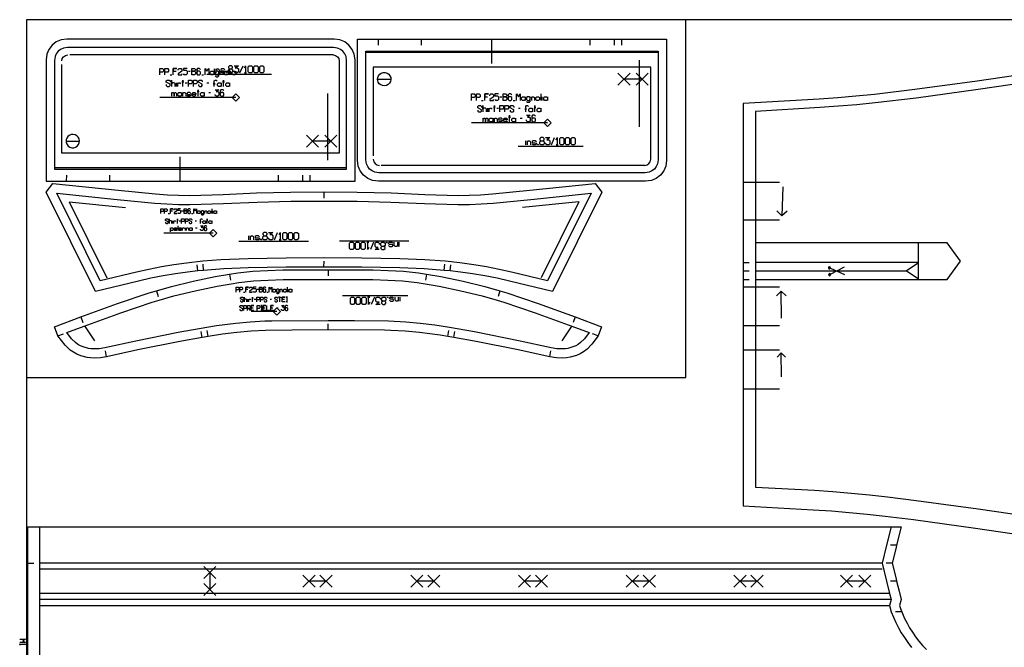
# Model space of a CAD drawing. Extents: x 0 to 1758, y 0 to 1310.
# Tile 5 of 10: x 1 to 812, y 793 to 1310. Entities that reach past the tile are written whole.
import ezdxf

# ---------------------------------------------------------------- set-up
doc = ezdxf.new("R2010")
doc.units = 0

msp = doc.modelspace()

# ---------------------------------------------------------------- linework, layer by layer
for p, q in [((296.389, 1293.999), (296.39, 1288.998)), ((331.788, 1293.999), (331.789, 1288.998)), ((389.788, 1293.999), (389.789, 1273.998)), ((470.788, 1293.999), (470.789, 1288.998)), ((490.788, 1293.999), (490.789, 1288.998)), ((496.788, 1293.999), (496.789, 1288.998)), ((511.266, 1276.75), (511.266, 1221.793)), ((125.074, 1264.519), (126.592, 1264.519)), ((140.247, 1267.553), (141.764, 1267.553)), ((151.247, 1264.519), (152.764, 1264.519)), ((155.301, 1265.1), (208.701, 1265.1)), ((174.006, 1269.829), (174.006, 1264.519)), ((175.144, 1264.519), (175.144, 1267.553)), ((130.385, 1255.001), (130.385, 1258.036)), ((137.592, 1258.036), (139.109, 1258.036)), ((155.42, 1258.036), (156.937, 1258.036)), ((156.937, 1250.036), (158.454, 1250.036)), ((254.878, 1194.249), (254.878, 1249.206)), ((430.394, 1248.824), (430.394, 1243.514)), ((381.462, 1243.514), (382.98, 1243.514)), ((396.635, 1246.548), (398.152, 1246.548)), ((407.635, 1243.514), (409.152, 1243.514)), ((431.532, 1243.514), (431.532, 1246.548)), ((386.773, 1233.997), (386.773, 1237.031)), ((393.98, 1237.031), (395.497, 1237.031)), ((411.808, 1237.031), (413.325, 1237.031)), ((413.325, 1229.031), (414.842, 1229.031)), ((411.689, 1205.899), (465.089, 1205.899)), ((133.4, 1177), (133.401, 1197.001)), ((40.001, 1177), (40.002, 1182.001)), ((75.4, 1177), (75.401, 1182.001)), ((214.4, 1177), (214.401, 1182.001)), ((234.4, 1177), (234.401, 1182.001)), ((240.4, 1177), (240.401, 1182.001)), ((596.903, 1176.261), (626.904, 1176.261)), ((251.808, 1168.146), (251.809, 1163.146)), ((629.534, 1172.243), (628.78, 1148.345)), ((134.654, 1152.538), (135.765, 1152.538)), ((159.376, 1154.204), (159.376, 1150.316)), ((160.21, 1150.316), (160.21, 1152.538)), ((123.543, 1150.316), (124.654, 1150.316)), ((127.432, 1142.204), (127.432, 1144.427)), ((132.71, 1144.427), (133.821, 1144.427)), ((142.71, 1150.316), (143.821, 1150.316)), ((145.765, 1144.427), (146.876, 1144.427)), ((596.903, 1145.261), (626.904, 1145.261)), ((131.46, 1140.204), (131.46, 1136.316)), ((137.848, 1136.316), (137.848, 1138.538)), ((146.182, 1138.538), (147.293, 1138.538)), ((181.823, 1127.695), (238.957, 1127.695)), ((321.794, 1127.695), (264.66, 1127.695)), ((251.832, 1106.247), (251.833, 1111.247)), ((147.929, 1103.058), (147.393, 1108.029)), ((152.764, 1103.575), (152.317, 1108.555)), ((255.188, 1104.096), (255.188, 1099.095)), ((350.852, 1103.575), (351.302, 1108.555)), ((355.689, 1103.058), (356.227, 1108.029)), ((596.903, 1110.155), (601.904, 1110.155)), ((596.903, 1103.155), (601.904, 1103.155)), ((174.05, 1100.417), (174.874, 1095.484)), ((336.325, 1100.417), (335.501, 1095.484)), ((596.903, 1096.155), (601.904, 1096.155)), ((113.907, 1086.715), (115.295, 1081.91)), ((196.698, 1087.951), (197.809, 1087.951)), ((221.42, 1089.617), (221.42, 1085.729)), ((222.253, 1085.729), (222.253, 1087.951)), ((396.468, 1086.715), (395.078, 1081.911)), ((596.903, 1090.067), (626.904, 1090.067)), ((628.528, 1064.072), (628.276, 1086.461)), ((185.586, 1085.729), (186.698, 1085.729)), ((189.198, 1077.617), (189.198, 1079.84)), ((194.475, 1079.84), (195.586, 1079.84)), ((204.753, 1085.729), (205.864, 1085.729)), ((207.531, 1079.84), (208.642, 1079.84)), ((320.851, 1082.562), (266.951, 1082.562)), ((212.948, 1072.84), (214.059, 1072.84)), ((51.631, 1065.204), (53.349, 1060.507)), ((458.708, 1065.217), (457, 1060.517)), ((156.519, 1049.17), (155.705, 1054.102)), ((255.188, 1054.496), (255.188, 1059.495)), ((353.857, 1049.17), (354.672, 1054.102)), ((596.903, 1058.067), (626.904, 1058.067)), ((32.832, 1049.629), (37.518, 1051.373)), ((151.644, 1048.317), (150.796, 1053.244)), ((358.729, 1048.318), (359.578, 1053.245)), ((477.546, 1049.639), (472.861, 1051.384)), ((596.903, 1038.067), (626.904, 1038.067)), ((72.773, 1032.316), (71.886, 1037.236)), ((437.606, 1032.315), (438.495, 1037.235)), ((628.528, 1015.773), (628.276, 1035.646)), ((596.903, 1006.067), (626.904, 1006.067)), ((723.215, 877.31), (718.215, 877.31)), ((7.954, 862.483), (12.955, 862.482)), ((719.648, 862.486), (714.649, 862.485)), ((723.214, 847.657), (718.215, 847.656)), ((727.414, 822.483), (722.414, 822.482))]:
    msp.add_line(p, q)
for points in [[(7, 1310), (7, 1015.364), (549.787, 1015.364), (549.787, 1310), (7, 1310)], [(7, 0), (1750.936, 0), (1750.936, 1310), (7, 1310), (7, 0)], [(23, 1176.999), (40.001, 1177), (75.4, 1177), (133.4, 1177), (214.4, 1177), (234.4, 1177), (240.4, 1177), (255.4, 1177), (277.399, 1176.999), (277.399, 1276.8), (276.766, 1281.519), (275.056, 1285.569), (272.402, 1289.004), (268.971, 1291.654), (264.92, 1293.364), (260.195, 1294), (40.205, 1294), (35.481, 1293.364), (31.431, 1291.655), (27.993, 1289), (25.343, 1285.568), (23.634, 1281.518), (23, 1276.809), (23, 1176.999)], [(279.388, 1294), (296.389, 1293.999), (331.788, 1293.999), (389.788, 1293.999), (470.788, 1293.999), (490.788, 1293.999), (496.788, 1293.999), (511.788, 1293.999), (533.787, 1294), (533.787, 1194.199), (533.154, 1189.48), (531.444, 1185.43), (528.79, 1181.995), (525.359, 1179.345), (521.308, 1177.635), (516.583, 1176.999), (296.593, 1176.999), (291.869, 1177.635), (287.819, 1179.344), (284.381, 1181.999), (281.731, 1185.431), (280.022, 1189.481), (279.388, 1194.19), (279.388, 1294)], [(142.902, 1264.519), (142.902, 1269.829), (145.178, 1269.829), (145.937, 1269.071), (145.937, 1268.312), (145.178, 1267.553), (142.902, 1267.553), (145.178, 1267.553), (145.937, 1266.795), (145.937, 1265.277), (145.178, 1264.519), (142.902, 1264.519)], [(158.833, 1264.519), (158.075, 1265.277), (158.075, 1266.795), (158.833, 1267.553), (160.351, 1267.553), (161.109, 1266.795), (161.109, 1267.553), (161.109, 1264.519), (161.109, 1265.277), (160.351, 1264.519), (158.833, 1264.519)], [(170.592, 1264.519), (169.834, 1265.277), (169.834, 1266.795), (170.592, 1267.553), (172.11, 1267.553), (172.868, 1266.795), (172.868, 1265.277), (172.11, 1264.519), (170.592, 1264.519)], [(177.041, 1264.519), (176.282, 1265.277), (176.282, 1266.795), (177.041, 1267.553), (178.558, 1267.553), (179.317, 1266.795), (179.317, 1267.553), (179.317, 1264.519), (179.317, 1265.277), (178.558, 1264.519), (177.041, 1264.519)], [(164.903, 1255.001), (164.144, 1255.76), (164.144, 1257.277), (164.903, 1258.036), (166.42, 1258.036), (167.178, 1257.277), (167.178, 1258.036), (167.178, 1255.001), (167.178, 1255.76), (166.42, 1255.001), (164.903, 1255.001)], [(171.73, 1255.001), (170.972, 1255.76), (170.972, 1257.277), (171.73, 1258.036), (173.247, 1258.036), (174.006, 1257.277), (174.006, 1258.036), (174.006, 1255.001), (174.006, 1255.76), (173.247, 1255.001), (171.73, 1255.001)], [(132.281, 1247.001), (131.523, 1247.76), (131.523, 1249.277), (132.281, 1250.036), (133.799, 1250.036), (134.557, 1249.277), (134.557, 1250.036), (134.557, 1247.001), (134.557, 1247.76), (133.799, 1247.001), (132.281, 1247.001)], [(150.868, 1247.001), (150.109, 1247.76), (150.109, 1249.277), (150.868, 1250.036), (152.385, 1250.036), (153.144, 1249.277), (153.144, 1250.036), (153.144, 1247.001), (153.144, 1247.76), (152.385, 1247.001), (150.868, 1247.001)], [(399.29, 1243.514), (399.29, 1248.824), (401.566, 1248.824), (402.325, 1248.066), (402.325, 1247.307), (401.566, 1246.548), (399.29, 1246.548), (401.566, 1246.548), (402.325, 1245.79), (402.325, 1244.272), (401.566, 1243.514), (399.29, 1243.514)], [(415.221, 1243.514), (414.463, 1244.272), (414.463, 1245.79), (415.221, 1246.548), (416.739, 1246.548), (417.497, 1245.79), (417.497, 1246.548), (417.497, 1243.514), (417.497, 1244.272), (416.739, 1243.514), (415.221, 1243.514)], [(426.98, 1243.514), (426.222, 1244.272), (426.222, 1245.79), (426.98, 1246.548), (428.498, 1246.548), (429.256, 1245.79), (429.256, 1244.272), (428.498, 1243.514), (426.98, 1243.514)], [(433.429, 1243.514), (432.67, 1244.272), (432.67, 1245.79), (433.429, 1246.548), (434.946, 1246.548), (435.704, 1245.79), (435.704, 1246.548), (435.704, 1243.514), (435.704, 1244.272), (434.946, 1243.514), (433.429, 1243.514)], [(421.291, 1233.997), (420.532, 1234.755), (420.532, 1236.272), (421.291, 1237.031), (422.808, 1237.031), (423.566, 1236.272), (423.566, 1237.031), (423.566, 1233.997), (423.566, 1234.755), (422.808, 1233.997), (421.291, 1233.997)], [(428.118, 1233.997), (427.36, 1234.755), (427.36, 1236.272), (428.118, 1237.031), (429.635, 1237.031), (430.394, 1236.272), (430.394, 1237.031), (430.394, 1233.997), (430.394, 1234.755), (429.635, 1233.997), (428.118, 1233.997)], [(388.669, 1225.997), (387.911, 1226.755), (387.911, 1228.272), (388.669, 1229.031), (390.187, 1229.031), (390.945, 1228.272), (390.945, 1229.031), (390.945, 1225.997), (390.945, 1226.755), (390.187, 1225.997), (388.669, 1225.997)], [(407.256, 1225.997), (406.497, 1226.755), (406.497, 1228.272), (407.256, 1229.031), (408.773, 1229.031), (409.532, 1228.272), (409.532, 1229.031), (409.532, 1225.997), (409.532, 1226.755), (408.773, 1225.997), (407.256, 1225.997)], [(480.615, 1168.067), (439.959, 1086.174), (404.461, 1094.797), (394.421, 1097.007), (384.29, 1099.019), (374.145, 1100.751), (364.17, 1102.15), (355.689, 1103.058), (350.852, 1103.575), (334.299, 1104.832), (314.127, 1105.675), (282.877, 1106.15), (251.832, 1106.247), (220.65, 1106.15), (189.49, 1105.675), (169.325, 1104.832), (152.764, 1103.575), (147.929, 1103.058), (139.462, 1102.152), (129.472, 1100.751), (119.327, 1099.019), (109.196, 1097.007), (99.156, 1094.797), (63.659, 1086.174), (23.004, 1168.066), (28.489, 1175.041), (82.333, 1169.486), (113.13, 1166.499), (122.877, 1165.819), (132.162, 1165.424), (141.461, 1165.315), (168.786, 1166.048), (196.372, 1167.279), (224.247, 1168.028), (251.808, 1168.146), (279.201, 1168.03), (307.112, 1167.284), (334.776, 1166.049), (362.156, 1165.315), (371.455, 1165.424), (380.74, 1165.819), (390.487, 1166.499), (421.284, 1169.486), (475.13, 1175.042), (480.615, 1168.067)], [(136.598, 1150.316), (136.598, 1154.204), (138.265, 1154.204), (138.821, 1153.649), (138.821, 1153.093), (138.265, 1152.538), (136.598, 1152.538), (138.265, 1152.538), (138.821, 1151.982), (138.821, 1150.871), (138.265, 1150.316), (136.598, 1150.316)], [(148.265, 1150.316), (147.71, 1150.871), (147.71, 1151.982), (148.265, 1152.538), (149.376, 1152.538), (149.932, 1151.982), (149.932, 1152.538), (149.932, 1150.316), (149.932, 1150.871), (149.376, 1150.316), (148.265, 1150.316)], [(156.876, 1150.316), (156.321, 1150.871), (156.321, 1151.982), (156.876, 1152.538), (157.987, 1152.538), (158.543, 1151.982), (158.543, 1150.871), (157.987, 1150.316), (156.876, 1150.316)], [(161.598, 1150.316), (161.043, 1150.871), (161.043, 1151.982), (161.598, 1152.538), (162.71, 1152.538), (163.265, 1151.982), (163.265, 1152.538), (163.265, 1150.316), (163.265, 1150.871), (162.71, 1150.316), (161.598, 1150.316)], [(152.71, 1142.204), (152.154, 1142.76), (152.154, 1143.871), (152.71, 1144.427), (153.821, 1144.427), (154.376, 1143.871), (154.376, 1144.427), (154.376, 1142.204), (154.376, 1142.76), (153.821, 1142.204), (152.71, 1142.204)], [(157.71, 1142.204), (157.154, 1142.76), (157.154, 1143.871), (157.71, 1144.427), (158.821, 1144.427), (159.376, 1143.871), (159.376, 1144.427), (159.376, 1142.204), (159.376, 1142.76), (158.821, 1142.204), (157.71, 1142.204)], [(141.737, 1136.316), (141.182, 1136.871), (141.182, 1137.982), (141.737, 1138.538), (142.848, 1138.538), (143.404, 1137.982), (143.404, 1138.538), (143.404, 1136.316), (143.404, 1136.871), (142.848, 1136.316), (141.737, 1136.316)], [(255.188, 1104.096), (292.193, 1103.901), (304.712, 1103.573), (317.176, 1102.829), (329.603, 1101.533), (336.325, 1100.417), (348.105, 1098.445), (366.293, 1094.582), (384.122, 1090.282), (396.468, 1086.715), (402.352, 1085.009), (428.26, 1076.287), (458.708, 1065.217), (480.344, 1057.123), (477.546, 1049.639), (472.261, 1042.677), (468.344, 1038.704), (465.513, 1036.552), (462.72, 1034.912), (459.713, 1033.567), (454.546, 1032.005), (451.483, 1031.513), (448.35, 1031.364), (443.169, 1031.571), (437.606, 1032.315), (411.757, 1038.041), (377.084, 1045.109), (358.729, 1048.318), (353.857, 1049.17), (347.355, 1050.144), (330.322, 1052.318), (318.611, 1053.4), (306.713, 1054.116), (301.67, 1054.257), (255.188, 1054.496), (225.307, 1054.419), (203.662, 1054.115), (191.763, 1053.4), (180.053, 1052.318), (168.361, 1050.9), (156.519, 1049.17), (151.644, 1048.317), (133.289, 1045.108), (98.659, 1038.05), (72.773, 1032.316), (67.908, 1031.636), (62.632, 1031.367), (59.607, 1031.452), (56.934, 1031.773), (51.537, 1033.252), (48.397, 1034.543), (45.543, 1036.114), (42.909, 1037.962), (38.818, 1041.875), (32.832, 1049.629), (30.028, 1057.122), (51.631, 1065.204), (81.935, 1076.224), (108.022, 1085.008), (113.907, 1086.715), (126.253, 1090.281), (144.082, 1094.582), (162.27, 1098.444), (174.05, 1100.417), (180.771, 1101.532), (193.199, 1102.829), (205.663, 1103.573), (218.063, 1103.9), (255.188, 1104.096)], [(198.642, 1085.729), (198.642, 1089.617), (200.309, 1089.617), (200.864, 1089.062), (200.864, 1088.506), (200.309, 1087.951), (198.642, 1087.951), (200.309, 1087.951), (200.864, 1087.395), (200.864, 1086.284), (200.309, 1085.729), (198.642, 1085.729)], [(210.309, 1085.729), (209.753, 1086.284), (209.753, 1087.395), (210.309, 1087.951), (211.42, 1087.951), (211.975, 1087.395), (211.975, 1087.951), (211.975, 1085.729), (211.975, 1086.284), (211.42, 1085.729), (210.309, 1085.729)], [(218.92, 1085.729), (218.364, 1086.284), (218.364, 1087.395), (218.92, 1087.951), (220.031, 1087.951), (220.586, 1087.395), (220.586, 1086.284), (220.031, 1085.729), (218.92, 1085.729)], [(223.642, 1085.729), (223.086, 1086.284), (223.086, 1087.395), (223.642, 1087.951), (224.753, 1087.951), (225.309, 1087.395), (225.309, 1087.951), (225.309, 1085.729), (225.309, 1086.284), (224.753, 1085.729), (223.642, 1085.729)]]:
    msp.add_lwpolyline(points, close=True)
for points in [[(116.73, 1264.519), (116.73, 1269.829), (119.005, 1269.829), (119.764, 1269.071), (119.764, 1267.553), (119.005, 1266.795), (116.73, 1266.795)], [(120.902, 1264.519), (120.902, 1269.829), (123.178, 1269.829), (123.936, 1269.071), (123.936, 1267.553), (123.178, 1266.795), (120.902, 1266.795)], [(127.73, 1264.519), (127.73, 1269.829), (130.764, 1269.829), (127.73, 1269.829), (127.73, 1267.553), (130.006, 1267.553)], [(131.902, 1268.312), (131.902, 1269.071), (132.661, 1269.829), (134.178, 1269.829), (134.937, 1269.071), (134.937, 1267.553), (131.902, 1265.277), (131.902, 1264.519), (134.937, 1264.519), (134.937, 1265.277)], [(139.109, 1269.829), (136.075, 1269.829), (136.075, 1268.312), (138.35, 1268.312), (139.109, 1267.553), (139.109, 1265.277), (138.35, 1264.519), (136.833, 1264.519), (136.075, 1265.277)], [(150.109, 1269.071), (149.351, 1269.829), (147.833, 1269.829), (147.075, 1269.071), (147.075, 1265.277), (147.833, 1264.519), (149.351, 1264.519), (150.109, 1265.277), (150.109, 1266.795), (149.351, 1267.553), (147.833, 1267.553), (147.075, 1266.795)], [(153.902, 1264.519), (153.902, 1269.829), (155.42, 1267.553), (156.937, 1269.829), (156.937, 1264.519)], [(162.247, 1263.76), (163.006, 1263.001), (164.523, 1263.001), (165.282, 1263.76), (165.282, 1267.553), (165.282, 1266.795), (164.523, 1267.553), (163.006, 1267.553), (162.247, 1266.795), (162.247, 1265.277), (163.006, 1264.519), (164.523, 1264.519), (165.282, 1265.277)], [(166.42, 1264.519), (166.42, 1267.553), (166.42, 1266.795), (167.178, 1267.553), (167.937, 1267.553), (168.696, 1266.795), (168.696, 1264.519)], [(839.89, 1266.839), (789.368, 1259.333), (738.257, 1252.432), (704.872, 1248.499), (689.74, 1246.958), (674.73, 1245.641), (659.486, 1244.566), (596.902, 1240.962), (596.902, 1240.962), (596.903, 1176.261), (596.903, 1145.261), (596.903, 1126.155), (596.903, 1110.155), (596.903, 1103.155), (596.903, 1096.155), (596.903, 1090.067), (596.903, 1058.067), (596.903, 1038.067), (596.903, 1006.067), (596.902, 909.633), (654.606, 906.453), (669.508, 905.444), (684.204, 904.191), (699.056, 902.713), (713.901, 901.074), (737.198, 898.262), (788.156, 891.38), (838.533, 883.896)], [(122.04, 1256.519), (122.04, 1255.76), (122.799, 1255.001), (124.316, 1255.001), (125.074, 1255.76), (125.074, 1256.898), (122.04, 1258.415), (122.04, 1259.553), (122.799, 1260.312), (124.316, 1260.312), (125.074, 1259.553), (125.074, 1258.795)], [(129.247, 1255.001), (129.247, 1257.277), (128.488, 1258.036), (126.971, 1258.036), (126.212, 1257.277), (126.212, 1260.312), (126.212, 1255.001)], [(131.523, 1255.001), (131.523, 1258.036), (131.523, 1257.277), (132.281, 1258.036), (133.04, 1258.036), (133.799, 1257.277)], [(135.695, 1255.001), (135.695, 1260.312), (135.695, 1258.795), (134.937, 1258.795), (136.454, 1258.795)], [(140.247, 1255.001), (140.247, 1260.312), (142.523, 1260.312), (143.282, 1259.553), (143.282, 1258.036), (142.523, 1257.277), (140.247, 1257.277)], [(144.42, 1255.001), (144.42, 1260.312), (146.695, 1260.312), (147.454, 1259.553), (147.454, 1258.036), (146.695, 1257.277), (144.42, 1257.277)], [(148.592, 1256.519), (148.592, 1255.76), (149.351, 1255.001), (150.868, 1255.001), (151.626, 1255.76), (151.626, 1256.898), (148.592, 1258.415), (148.592, 1259.553), (149.351, 1260.312), (150.868, 1260.312), (151.626, 1259.553), (151.626, 1258.795)], [(161.489, 1255.001), (161.489, 1257.277), (162.247, 1257.277), (160.73, 1257.277), (161.489, 1257.277), (161.489, 1259.553), (162.247, 1260.312), (163.006, 1260.312), (163.765, 1259.553)], [(169.075, 1255.001), (169.075, 1260.312), (169.075, 1258.795), (168.316, 1258.795), (169.834, 1258.795)], [(126.592, 1247.001), (126.592, 1250.036), (126.592, 1249.277), (127.35, 1250.036), (127.73, 1250.036), (128.488, 1249.277), (128.488, 1247.001), (128.488, 1249.277), (129.247, 1250.036), (129.626, 1250.036), (130.385, 1249.277), (130.385, 1247.001)], [(135.695, 1247.001), (135.695, 1250.036), (135.695, 1249.277), (136.454, 1250.036), (137.213, 1250.036), (137.971, 1249.277), (137.971, 1247.001)], [(142.144, 1249.277), (141.385, 1250.036), (139.868, 1250.036), (139.109, 1249.505), (139.109, 1248.898), (139.868, 1248.519), (141.385, 1248.519), (142.144, 1248.139), (142.144, 1247.533), (141.385, 1247.001), (139.868, 1247.001), (139.109, 1247.76)], [(146.316, 1247.76), (145.557, 1247.001), (144.04, 1247.001), (143.282, 1247.76), (143.282, 1249.277), (144.04, 1250.036), (145.557, 1250.036), (146.316, 1249.277), (146.316, 1248.519), (143.282, 1248.519)], [(148.213, 1247.001), (148.213, 1252.312), (148.213, 1250.795), (147.454, 1250.795), (148.971, 1250.795)], [(162.247, 1252.312), (165.282, 1252.312), (163.006, 1250.795), (164.523, 1250.795), (165.282, 1250.036), (165.282, 1247.76), (164.523, 1247.001), (163.006, 1247.001), (162.247, 1247.76), (162.247, 1248.519)], [(169.454, 1251.553), (168.696, 1252.312), (167.178, 1252.312), (166.42, 1251.553), (166.42, 1247.76), (167.178, 1247.001), (168.696, 1247.001), (169.454, 1247.76), (169.454, 1249.277), (168.696, 1250.036), (167.178, 1250.036), (166.42, 1249.277)], [(373.117, 1243.514), (373.117, 1248.824), (375.393, 1248.824), (376.152, 1248.066), (376.152, 1246.548), (375.393, 1245.79), (373.117, 1245.79)], [(377.29, 1243.514), (377.29, 1248.824), (379.566, 1248.824), (380.324, 1248.066), (380.324, 1246.548), (379.566, 1245.79), (377.29, 1245.79)], [(384.118, 1243.514), (384.118, 1248.824), (387.152, 1248.824), (384.118, 1248.824), (384.118, 1246.548), (386.394, 1246.548)], [(388.29, 1247.307), (388.29, 1248.066), (389.049, 1248.824), (390.566, 1248.824), (391.325, 1248.066), (391.325, 1246.548), (388.29, 1244.272), (388.29, 1243.514), (391.325, 1243.514), (391.325, 1244.272)], [(395.497, 1248.824), (392.463, 1248.824), (392.463, 1247.307), (394.738, 1247.307), (395.497, 1246.548), (395.497, 1244.272), (394.738, 1243.514), (393.221, 1243.514), (392.463, 1244.272)], [(406.497, 1248.066), (405.739, 1248.824), (404.221, 1248.824), (403.463, 1248.066), (403.463, 1244.272), (404.221, 1243.514), (405.739, 1243.514), (406.497, 1244.272), (406.497, 1245.79), (405.739, 1246.548), (404.221, 1246.548), (403.463, 1245.79)], [(410.29, 1243.514), (410.29, 1248.824), (411.808, 1246.548), (413.325, 1248.824), (413.325, 1243.514)], [(418.635, 1242.755), (419.394, 1241.997), (420.911, 1241.997), (421.67, 1242.755), (421.67, 1246.548), (421.67, 1245.79), (420.911, 1246.548), (419.394, 1246.548), (418.635, 1245.79), (418.635, 1244.272), (419.394, 1243.514), (420.911, 1243.514), (421.67, 1244.272)], [(422.808, 1243.514), (422.808, 1246.548), (422.808, 1245.79), (423.566, 1246.548), (424.325, 1246.548), (425.084, 1245.79), (425.084, 1243.514)], [(378.428, 1235.514), (378.428, 1234.755), (379.187, 1233.997), (380.704, 1233.997), (381.462, 1234.755), (381.462, 1235.893), (378.428, 1237.41), (378.428, 1238.548), (379.187, 1239.307), (380.704, 1239.307), (381.462, 1238.548), (381.462, 1237.79)], [(385.635, 1233.997), (385.635, 1236.272), (384.876, 1237.031), (383.359, 1237.031), (382.6, 1236.272), (382.6, 1239.307), (382.6, 1233.997)], [(387.911, 1233.997), (387.911, 1237.031), (387.911, 1236.272), (388.669, 1237.031), (389.428, 1237.031), (390.187, 1236.272)], [(392.083, 1233.997), (392.083, 1239.307), (392.083, 1237.79), (391.325, 1237.79), (392.842, 1237.79)], [(396.635, 1233.997), (396.635, 1239.307), (398.911, 1239.307), (399.67, 1238.548), (399.67, 1237.031), (398.911, 1236.272), (396.635, 1236.272)], [(400.808, 1233.997), (400.808, 1239.307), (403.083, 1239.307), (403.842, 1238.548), (403.842, 1237.031), (403.083, 1236.272), (400.808, 1236.272)], [(404.98, 1235.514), (404.98, 1234.755), (405.739, 1233.997), (407.256, 1233.997), (408.014, 1234.755), (408.014, 1235.893), (404.98, 1237.41), (404.98, 1238.548), (405.739, 1239.307), (407.256, 1239.307), (408.014, 1238.548), (408.014, 1237.79)], [(417.877, 1233.997), (417.877, 1236.272), (418.635, 1236.272), (417.118, 1236.272), (417.877, 1236.272), (417.877, 1238.548), (418.635, 1239.307), (419.394, 1239.307), (420.153, 1238.548)], [(425.463, 1233.997), (425.463, 1239.307), (425.463, 1237.79), (424.704, 1237.79), (426.222, 1237.79)], [(382.98, 1225.997), (382.98, 1229.031), (382.98, 1228.272), (383.738, 1229.031), (384.118, 1229.031), (384.876, 1228.272), (384.876, 1225.997), (384.876, 1228.272), (385.635, 1229.031), (386.014, 1229.031), (386.773, 1228.272), (386.773, 1225.997)], [(392.083, 1225.997), (392.083, 1229.031), (392.083, 1228.272), (392.842, 1229.031), (393.601, 1229.031), (394.359, 1228.272), (394.359, 1225.997)], [(398.532, 1228.272), (397.773, 1229.031), (396.256, 1229.031), (395.497, 1228.5), (395.497, 1227.893), (396.256, 1227.514), (397.773, 1227.514), (398.532, 1227.134), (398.532, 1226.528), (397.773, 1225.997), (396.256, 1225.997), (395.497, 1226.755)], [(402.704, 1226.755), (401.945, 1225.997), (400.428, 1225.997), (399.67, 1226.755), (399.67, 1228.272), (400.428, 1229.031), (401.945, 1229.031), (402.704, 1228.272), (402.704, 1227.514), (399.67, 1227.514)], [(404.601, 1225.997), (404.601, 1231.307), (404.601, 1229.79), (403.842, 1229.79), (405.359, 1229.79)], [(418.635, 1231.307), (421.67, 1231.307), (419.394, 1229.79), (420.911, 1229.79), (421.67, 1229.031), (421.67, 1226.755), (420.911, 1225.997), (419.394, 1225.997), (418.635, 1226.755), (418.635, 1227.514)], [(425.842, 1230.548), (425.084, 1231.307), (423.566, 1231.307), (422.808, 1230.548), (422.808, 1226.755), (423.566, 1225.997), (425.084, 1225.997), (425.842, 1226.755), (425.842, 1228.272), (425.084, 1229.031), (423.566, 1229.031), (422.808, 1228.272)], [(117.432, 1150.316), (117.432, 1154.204), (119.098, 1154.204), (119.654, 1153.649), (119.654, 1152.538), (119.098, 1151.982), (117.432, 1151.982)], [(120.487, 1150.316), (120.487, 1154.204), (122.154, 1154.204), (122.71, 1153.649), (122.71, 1152.538), (122.154, 1151.982), (120.487, 1151.982)], [(125.487, 1150.316), (125.487, 1154.204), (127.71, 1154.204), (125.487, 1154.204), (125.487, 1152.538), (127.154, 1152.538)], [(128.543, 1153.093), (128.543, 1153.649), (129.098, 1154.204), (130.21, 1154.204), (130.765, 1153.649), (130.765, 1152.538), (128.543, 1150.871), (128.543, 1150.316), (130.765, 1150.316), (130.765, 1150.871)], [(133.821, 1154.204), (131.598, 1154.204), (131.598, 1153.093), (133.265, 1153.093), (133.821, 1152.538), (133.821, 1150.871), (133.265, 1150.316), (132.154, 1150.316), (131.598, 1150.871)], [(141.876, 1153.649), (141.321, 1154.204), (140.21, 1154.204), (139.654, 1153.649), (139.654, 1150.871), (140.21, 1150.316), (141.321, 1150.316), (141.876, 1150.871), (141.876, 1151.982), (141.321, 1152.538), (140.21, 1152.538), (139.654, 1151.982)], [(144.654, 1150.316), (144.654, 1154.204), (145.765, 1152.538), (146.876, 1154.204), (146.876, 1150.316)], [(150.765, 1149.76), (151.321, 1149.204), (152.432, 1149.204), (152.987, 1149.76), (152.987, 1152.538), (152.987, 1151.982), (152.432, 1152.538), (151.321, 1152.538), (150.765, 1151.982), (150.765, 1150.871), (151.321, 1150.316), (152.432, 1150.316), (152.987, 1150.871)], [(153.821, 1150.316), (153.821, 1152.538), (153.821, 1151.982), (154.376, 1152.538), (154.932, 1152.538), (155.487, 1151.982), (155.487, 1150.316)], [(633.137, 1152.436), (628.78, 1148.345), (624.688, 1152.702)], [(121.321, 1143.316), (121.321, 1142.76), (121.876, 1142.204), (122.987, 1142.204), (123.543, 1142.76), (123.543, 1143.593), (121.321, 1144.704), (121.321, 1145.538), (121.876, 1146.093), (122.987, 1146.093), (123.543, 1145.538), (123.543, 1144.982)], [(126.598, 1142.204), (126.598, 1143.871), (126.043, 1144.427), (124.932, 1144.427), (124.376, 1143.871), (124.376, 1146.093), (124.376, 1142.204)], [(128.265, 1142.204), (128.265, 1144.427), (128.265, 1143.871), (128.821, 1144.427), (129.376, 1144.427), (129.932, 1143.871)], [(131.321, 1142.204), (131.321, 1146.093), (131.321, 1144.982), (130.765, 1144.982), (131.876, 1144.982)], [(134.654, 1142.204), (134.654, 1146.093), (136.321, 1146.093), (136.876, 1145.538), (136.876, 1144.427), (136.321, 1143.871), (134.654, 1143.871)], [(137.71, 1142.204), (137.71, 1146.093), (139.376, 1146.093), (139.932, 1145.538), (139.932, 1144.427), (139.376, 1143.871), (137.71, 1143.871)], [(140.765, 1143.316), (140.765, 1142.76), (141.321, 1142.204), (142.432, 1142.204), (142.987, 1142.76), (142.987, 1143.593), (140.765, 1144.704), (140.765, 1145.538), (141.321, 1146.093), (142.432, 1146.093), (142.987, 1145.538), (142.987, 1144.982)], [(150.21, 1142.204), (150.21, 1143.871), (150.765, 1143.871), (149.654, 1143.871), (150.21, 1143.871), (150.21, 1145.538), (150.765, 1146.093), (151.321, 1146.093), (151.876, 1145.538)], [(155.765, 1142.204), (155.765, 1146.093), (155.765, 1144.982), (155.21, 1144.982), (156.321, 1144.982)], [(125.349, 1135.204), (125.349, 1138.538), (125.349, 1137.982), (125.904, 1138.538), (127.015, 1138.538), (127.571, 1137.982), (127.571, 1136.871), (127.015, 1136.316), (125.904, 1136.316), (125.349, 1136.871)], [(130.626, 1136.871), (130.071, 1136.316), (128.96, 1136.316), (128.404, 1136.871), (128.404, 1137.982), (128.96, 1138.538), (130.071, 1138.538), (130.626, 1137.982), (130.626, 1137.427), (128.404, 1137.427)], [(134.515, 1136.871), (133.96, 1136.316), (132.849, 1136.316), (132.293, 1136.871), (132.293, 1137.982), (132.849, 1138.538), (133.96, 1138.538), (134.515, 1137.982), (134.515, 1137.427), (132.293, 1137.427)], [(135.348, 1136.316), (135.348, 1138.538), (135.348, 1137.982), (135.904, 1138.538), (136.46, 1138.538), (137.015, 1137.982)], [(138.682, 1136.316), (138.682, 1138.538), (138.682, 1137.982), (139.237, 1138.538), (139.793, 1138.538), (140.348, 1137.982), (140.348, 1136.316)], [(150.071, 1140.204), (152.293, 1140.204), (150.626, 1139.093), (151.737, 1139.093), (152.293, 1138.538), (152.293, 1136.871), (151.737, 1136.316), (150.626, 1136.316), (150.071, 1136.871), (150.071, 1137.427)], [(155.348, 1139.649), (154.793, 1140.204), (153.682, 1140.204), (153.126, 1139.649), (153.126, 1136.871), (153.682, 1136.316), (154.793, 1136.316), (155.348, 1136.871), (155.348, 1137.982), (154.793, 1138.538), (153.682, 1138.538), (153.126, 1137.982)], [(179.475, 1085.729), (179.475, 1089.617), (181.142, 1089.617), (181.698, 1089.062), (181.698, 1087.951), (181.142, 1087.395), (179.475, 1087.395)], [(182.531, 1085.729), (182.531, 1089.617), (184.198, 1089.617), (184.753, 1089.062), (184.753, 1087.951), (184.198, 1087.395), (182.531, 1087.395)], [(187.531, 1085.729), (187.531, 1089.617), (189.753, 1089.617), (187.531, 1089.617), (187.531, 1087.951), (189.198, 1087.951)], [(190.586, 1088.506), (190.586, 1089.062), (191.142, 1089.617), (192.253, 1089.617), (192.809, 1089.062), (192.809, 1087.951), (190.586, 1086.284), (190.586, 1085.729), (192.809, 1085.729), (192.809, 1086.284)], [(195.864, 1089.617), (193.642, 1089.617), (193.642, 1088.506), (195.309, 1088.506), (195.864, 1087.951), (195.864, 1086.284), (195.309, 1085.729), (194.198, 1085.729), (193.642, 1086.284)], [(203.92, 1089.062), (203.364, 1089.617), (202.253, 1089.617), (201.698, 1089.062), (201.698, 1086.284), (202.253, 1085.729), (203.364, 1085.729), (203.92, 1086.284), (203.92, 1087.395), (203.364, 1087.951), (202.253, 1087.951), (201.698, 1087.395)], [(206.698, 1085.729), (206.698, 1089.617), (207.809, 1087.951), (208.92, 1089.617), (208.92, 1085.729)], [(212.809, 1085.173), (213.364, 1084.617), (214.475, 1084.617), (215.031, 1085.173), (215.031, 1087.951), (215.031, 1087.395), (214.475, 1087.951), (213.364, 1087.951), (212.809, 1087.395), (212.809, 1086.284), (213.364, 1085.729), (214.475, 1085.729), (215.031, 1086.284)], [(215.864, 1085.729), (215.864, 1087.951), (215.864, 1087.395), (216.42, 1087.951), (216.975, 1087.951), (217.531, 1087.395), (217.531, 1085.729)], [(624.362, 1082.458), (628.276, 1086.461), (632.278, 1082.547)], [(183.086, 1078.729), (183.086, 1078.173), (183.642, 1077.617), (184.753, 1077.617), (185.309, 1078.173), (185.309, 1079.006), (183.086, 1080.117), (183.086, 1080.951), (183.642, 1081.506), (184.753, 1081.506), (185.309, 1080.951), (185.309, 1080.395)], [(188.364, 1077.617), (188.364, 1079.284), (187.809, 1079.84), (186.698, 1079.84), (186.142, 1079.284), (186.142, 1081.506), (186.142, 1077.617)], [(190.031, 1077.617), (190.031, 1079.84), (190.031, 1079.284), (190.586, 1079.84), (191.142, 1079.84), (191.698, 1079.284)], [(193.086, 1077.617), (193.086, 1081.506), (193.086, 1080.395), (192.531, 1080.395), (193.642, 1080.395)], [(196.42, 1077.617), (196.42, 1081.506), (198.086, 1081.506), (198.642, 1080.951), (198.642, 1079.84), (198.086, 1079.284), (196.42, 1079.284)], [(199.475, 1077.617), (199.475, 1081.506), (201.142, 1081.506), (201.698, 1080.951), (201.698, 1079.84), (201.142, 1079.284), (199.475, 1079.284)], [(202.531, 1078.729), (202.531, 1078.173), (203.086, 1077.617), (204.198, 1077.617), (204.753, 1078.173), (204.753, 1079.006), (202.531, 1080.117), (202.531, 1080.951), (203.086, 1081.506), (204.198, 1081.506), (204.753, 1080.951), (204.753, 1080.395)], [(211.42, 1078.729), (211.42, 1078.173), (211.975, 1077.617), (213.086, 1077.617), (213.642, 1078.173), (213.642, 1079.006), (211.42, 1080.117), (211.42, 1080.951), (211.975, 1081.506), (213.086, 1081.506), (213.642, 1080.951), (213.642, 1080.395)], [(215.586, 1077.617), (215.586, 1081.506), (214.475, 1081.506), (216.698, 1081.506)], [(219.753, 1077.617), (217.531, 1077.617), (217.531, 1081.506), (219.753, 1081.506), (217.531, 1081.506), (217.531, 1079.84), (219.198, 1079.84)], [(221.698, 1081.506), (220.586, 1081.506), (221.142, 1081.506), (221.142, 1077.617), (221.698, 1077.617), (220.586, 1077.617)], [(182.67, 1071.729), (182.67, 1071.173), (183.225, 1070.617), (184.336, 1070.617), (184.892, 1071.173), (184.892, 1072.006), (182.67, 1073.117), (182.67, 1073.951), (183.225, 1074.506), (184.336, 1074.506), (184.892, 1073.951), (184.892, 1073.395)], [(185.725, 1070.617), (185.725, 1074.506), (187.392, 1074.506), (187.948, 1073.951), (187.948, 1072.84), (187.392, 1072.284), (185.725, 1072.284)], [(188.781, 1070.617), (188.781, 1074.506), (190.448, 1074.506), (191.003, 1073.951), (191.003, 1072.84), (190.448, 1072.284), (188.781, 1072.284), (189.892, 1072.284), (191.003, 1070.617)], [(194.059, 1070.617), (191.836, 1070.617), (191.836, 1074.506), (194.059, 1074.506), (191.836, 1074.506), (191.836, 1072.84), (193.503, 1072.84)], [(196.836, 1070.617), (196.836, 1074.506), (198.503, 1074.506), (199.059, 1073.951), (199.059, 1072.84), (198.503, 1072.284), (196.836, 1072.284)], [(201.003, 1074.506), (199.892, 1074.506), (200.448, 1074.506), (200.448, 1070.617), (201.003, 1070.617), (199.892, 1070.617)], [(204.059, 1070.617), (201.836, 1070.617), (201.836, 1074.506), (204.059, 1074.506), (201.836, 1074.506), (201.836, 1072.84), (203.503, 1072.84)], [(207.114, 1070.617), (204.892, 1070.617), (204.892, 1074.506)], [(210.17, 1070.617), (207.948, 1070.617), (207.948, 1074.506), (210.17, 1074.506), (207.948, 1074.506), (207.948, 1072.84), (209.614, 1072.84)], [(216.836, 1074.506), (219.059, 1074.506), (217.392, 1073.395), (218.503, 1073.395), (219.059, 1072.84), (219.059, 1071.173), (218.503, 1070.617), (217.392, 1070.617), (216.836, 1071.173), (216.836, 1071.729)], [(222.114, 1073.951), (221.559, 1074.506), (220.448, 1074.506), (219.892, 1073.951), (219.892, 1071.173), (220.448, 1070.617), (221.559, 1070.617), (222.114, 1071.173), (222.114, 1072.284), (221.559, 1072.84), (220.448, 1072.84), (219.892, 1072.284)], [(624.807, 1032.088), (628.276, 1035.646), (631.833, 1032.177)], [(7.954, 735.577), (7.954, 822.483), (7.954, 832.483), (7.954, 837.483), (7.954, 862.483), (7.953, 892.487), (726.931, 892.487), (723.215, 877.31), (722.748, 875.407), (719.648, 862.486), (722.757, 849.522), (723.214, 847.657), (725.24, 839.387), (726.931, 832.485), (725.706, 827.483), (726.305, 825.042), (727.414, 822.483), (729.796, 816.984), (731.776, 813.039), (733.921, 809.237), (736.262, 805.504), (738.839, 801.75), (741.609, 798.102), (744.593, 794.645), (747.843, 791.363)], [(1.333, 799.799), (6, 799.799), (4, 798.466), (6, 797.133), (1.333, 797.133)], [(4.666, 796.133), (6, 795.466), (1.333, 795.466), (1.333, 796.133), (1.333, 794.799)]]:
    msp.add_lwpolyline(points)
at = {"layer": '1'}
for p, q in [((259.405, 1281), (42.575, 1281)), ((388.79, 1282.999), (286.402, 1282.999)), ((526.79, 1282.999), (388.79, 1282.999)), ((36.002, 1200.004), (36.002, 1273.037)), ((264.402, 1276.011), (264.402, 1200.016)), ((161.686, 1266.099), (161.686, 1269.528)), ((182.6, 1266.099), (185.172, 1272.099)), ((292.39, 1270.995), (292.39, 1197.962)), ((388.79, 1270.999), (292.41, 1270.999)), ((520.794, 1270.999), (388.79, 1270.999)), ((493.789, 1265.999), (503.789, 1255.999)), ((493.789, 1255.999), (503.789, 1265.999)), ((508.789, 1265.999), (518.789, 1255.999)), ((508.789, 1255.999), (518.789, 1265.999)), ((520.79, 1194.988), (520.79, 1270.983)), ((295.889, 1260.999), (306.889, 1260.999)), ((513.789, 1260.999), (498.789, 1260.999)), ((179.317, 1246.002), (116.73, 1246.002)), ((435.705, 1224.997), (373.118, 1224.997)), ((39.501, 1210), (50.501, 1210)), ((237.401, 1205), (247.401, 1215)), ((237.401, 1215), (247.401, 1205)), ((257.401, 1210), (242.401, 1210)), ((252.401, 1205), (262.401, 1215)), ((252.401, 1215), (262.401, 1205)), ((418.074, 1206.898), (418.074, 1210.327)), ((438.988, 1206.898), (441.56, 1212.898)), ((132.402, 1200), (36.022, 1200)), ((264.406, 1200), (132.402, 1200)), ((132.402, 1188), (30.014, 1188)), ((270.402, 1188), (132.402, 1188)), ((515.793, 1189.999), (298.963, 1189.999)), ((42.031, 1160.096), (88.354, 1155.325)), ((42.031, 1160.096), (73.084, 1097.544)), ((461.585, 1160.096), (415.262, 1155.325)), ((461.585, 1160.096), (430.532, 1097.544)), ((160.631, 1134.205), (120.067, 1134.205)), ((190.075, 1128.694), (190.075, 1132.123)), ((210.989, 1128.694), (213.561, 1134.694)), ((292.626, 1126.694), (290.055, 1120.694)), ((313.541, 1126.694), (313.541, 1123.266)), ((741.106, 1110.155), (606.903, 1110.155)), ((606.903, 1103.155), (731.101, 1103.155)), ((667.458, 1105.254), (668.343, 1106.139)), ((667.458, 1106.139), (668.343, 1105.254)), ((668.662, 1105.271), (680.267, 1100.249)), ((668.746, 1100.456), (680.226, 1106.453)), ((667.563, 1099.633), (668.448, 1100.518)), ((667.563, 1100.518), (668.448, 1099.633)), ((293.3, 1081.561), (290.729, 1075.561)), ((314.215, 1081.561), (314.215, 1078.133)), ((213.032, 1069.618), (191.753, 1069.618)), ((54.614, 1057.825), (62.883, 1045.562)), ((455.761, 1057.825), (447.493, 1045.562)), ((711.422, 862.483), (17.955, 862.483)), ((152.795, 859.683), (162.795, 849.683)), ((152.795, 849.683), (162.795, 859.683)), ((711.422, 857.483), (17.955, 857.483)), ((157.795, 854.683), (157.795, 840.683)), ((234.495, 852.683), (244.495, 842.683)), ((234.495, 842.683), (244.495, 852.683)), ((248.495, 852.683), (258.495, 842.683)), ((248.495, 842.683), (258.495, 852.683)), ((323.195, 852.683), (333.195, 842.683)), ((323.195, 842.683), (333.195, 852.683)), ((337.195, 852.683), (347.195, 842.683)), ((337.195, 842.683), (347.195, 852.683)), ((411.895, 852.683), (421.895, 842.683)), ((411.895, 842.683), (421.895, 852.683)), ((425.895, 852.683), (435.895, 842.683)), ((425.895, 842.683), (435.895, 852.683)), ((500.595, 852.683), (510.595, 842.683)), ((500.595, 842.683), (510.595, 852.683)), ((514.595, 852.683), (524.595, 842.683)), ((514.595, 842.683), (524.595, 852.683)), ((589.295, 852.683), (599.295, 842.683)), ((589.295, 842.683), (599.295, 852.683)), ((603.295, 852.683), (613.295, 842.683)), ((603.295, 842.683), (613.295, 852.683)), ((676.995, 852.683), (686.995, 842.683)), ((676.995, 842.683), (686.995, 852.683)), ((691.995, 852.683), (701.995, 842.683)), ((691.995, 842.683), (701.995, 852.683)), ((152.795, 845.683), (162.795, 835.683)), ((152.795, 835.683), (162.795, 845.683)), ((253.495, 847.683), (239.495, 847.683)), ((342.195, 847.683), (328.195, 847.683)), ((430.895, 847.683), (416.895, 847.683)), ((519.595, 847.683), (505.595, 847.683)), ((608.295, 847.683), (594.295, 847.683)), ((696.995, 847.683), (681.995, 847.683)), ((717.471, 837.483), (17.955, 837.483)), ((718.695, 832.483), (17.955, 832.483))]:
    msp.add_line(p, q, dxfattribs=at)
for points in [[(30.001, 1187), (40.001, 1187), (75.401, 1187), (133.401, 1187), (214.401, 1187), (234.401, 1187), (240.401, 1187), (255.401, 1187), (270.401, 1187), (270.401, 1276.331), (269.954, 1279.661), (268.963, 1282.008), (267.413, 1284.014), (265.413, 1285.559), (263.06, 1286.552), (259.731, 1287), (40.671, 1287), (37.341, 1286.552), (34.992, 1285.561), (32.985, 1284.011), (31.439, 1282.009), (30.448, 1279.66), (30.001, 1276.337), (30.001, 1187)], [(286.389, 1283.999), (296.389, 1283.999), (331.789, 1283.999), (389.789, 1283.999), (470.789, 1283.999), (490.789, 1283.999), (496.789, 1283.999), (511.789, 1283.999), (526.789, 1283.999), (526.789, 1194.668), (526.342, 1191.338), (525.351, 1188.991), (523.801, 1186.985), (521.801, 1185.44), (519.448, 1184.447), (516.119, 1183.999), (297.059, 1183.999), (293.729, 1184.447), (291.38, 1185.438), (289.373, 1186.988), (287.827, 1188.99), (286.836, 1191.339), (286.389, 1194.662), (286.389, 1283.999)], [(171.543, 1266.099), (171.543, 1266.528), (171.886, 1266.528), (171.886, 1266.099), (171.543, 1266.099)], [(173.172, 1268.671), (174.029, 1269.528), (175.743, 1269.528), (176.6, 1270.385), (176.6, 1271.242), (175.743, 1272.099), (174.029, 1272.099), (173.172, 1271.242), (173.172, 1270.385), (174.029, 1269.528), (175.743, 1269.528), (176.6, 1268.671), (176.6, 1266.957), (175.743, 1266.099), (174.029, 1266.099), (173.172, 1266.957), (173.172, 1268.671)], [(190.315, 1266.099), (189.458, 1266.957), (189.458, 1271.242), (190.315, 1272.099), (192.029, 1272.099), (192.886, 1271.242), (192.886, 1266.957), (192.029, 1266.099), (190.315, 1266.099)], [(195.029, 1266.099), (194.172, 1266.957), (194.172, 1271.242), (195.029, 1272.099), (196.743, 1272.099), (197.6, 1271.242), (197.6, 1266.957), (196.743, 1266.099), (195.029, 1266.099)], [(199.743, 1266.099), (198.886, 1266.957), (198.886, 1271.242), (199.743, 1272.099), (201.458, 1272.099), (202.315, 1271.242), (202.315, 1266.957), (201.458, 1266.099), (199.743, 1266.099)], [(295.889, 1260.999), (296.055, 1262.375), (296.679, 1263.854), (297.686, 1265.075), (299.002, 1265.963), (300.551, 1266.443), (302.226, 1266.443), (303.775, 1265.963), (305.091, 1265.075), (306.098, 1263.854), (306.722, 1262.375), (306.889, 1260.717), (306.561, 1259.107), (305.801, 1257.705), (304.683, 1256.587), (303.281, 1255.827), (301.671, 1255.499), (300.013, 1255.666), (298.534, 1256.29), (297.313, 1257.297), (296.425, 1258.613), (296.055, 1259.624), (295.889, 1260.999)], [(179.317, 1249.002), (182.317, 1246.002), (179.317, 1243.002), (176.317, 1246.002), (179.317, 1249.002)], [(435.705, 1221.997), (438.705, 1224.997), (435.705, 1227.997), (432.705, 1224.997), (435.705, 1221.997)], [(39.501, 1210), (39.667, 1208.624), (40.291, 1207.145), (41.298, 1205.924), (42.614, 1205.036), (44.163, 1204.556), (45.838, 1204.556), (47.387, 1205.036), (48.703, 1205.924), (49.71, 1207.145), (50.334, 1208.624), (50.501, 1210.282), (50.173, 1211.892), (49.413, 1213.294), (48.295, 1214.412), (46.893, 1215.172), (45.283, 1215.5), (43.625, 1215.333), (42.146, 1214.709), (40.925, 1213.702), (40.037, 1212.386), (39.667, 1211.375), (39.501, 1210)], [(429.56, 1209.47), (430.417, 1210.327), (432.131, 1210.327), (432.988, 1211.184), (432.988, 1212.041), (432.131, 1212.898), (430.417, 1212.898), (429.56, 1212.041), (429.56, 1211.184), (430.417, 1210.327), (432.131, 1210.327), (432.988, 1209.47), (432.988, 1207.756), (432.131, 1206.898), (430.417, 1206.898), (429.56, 1207.756), (429.56, 1209.47)], [(446.703, 1206.898), (445.846, 1207.756), (445.846, 1212.041), (446.703, 1212.898), (448.417, 1212.898), (449.274, 1212.041), (449.274, 1207.756), (448.417, 1206.898), (446.703, 1206.898)], [(451.417, 1206.898), (450.56, 1207.756), (450.56, 1212.041), (451.417, 1212.898), (453.131, 1212.898), (453.988, 1212.041), (453.988, 1207.756), (453.131, 1206.898), (451.417, 1206.898)], [(456.131, 1206.898), (455.274, 1207.756), (455.274, 1212.041), (456.131, 1212.898), (457.846, 1212.898), (458.703, 1212.041), (458.703, 1207.756), (457.846, 1206.898), (456.131, 1206.898)], [(427.931, 1206.898), (427.931, 1207.327), (428.274, 1207.327), (428.274, 1206.898), (427.931, 1206.898)], [(31.827, 1167.156), (81.563, 1162.025), (112.486, 1159.025), (122.476, 1158.328), (131.95, 1157.926), (141.522, 1157.814), (169.042, 1158.552), (196.706, 1159.786), (224.448, 1160.53), (251.808, 1160.646), (279.169, 1160.53), (306.91, 1159.786), (334.575, 1158.552), (362.094, 1157.814), (371.667, 1157.926), (381.14, 1158.328), (391.13, 1159.025), (422.053, 1162.025), (471.789, 1167.156), (435.906, 1094.876), (406.178, 1102.098), (395.949, 1104.35), (385.635, 1106.398), (375.308, 1108.161), (363.589, 1109.755), (351.523, 1111.045), (334.726, 1112.32), (314.329, 1113.173), (282.99, 1113.649), (251.808, 1113.746), (220.626, 1113.649), (189.287, 1113.173), (167.024, 1112.179), (152.093, 1111.045), (138.519, 1109.593), (128.308, 1108.161), (117.981, 1106.398), (107.667, 1104.35), (97.438, 1102.098), (67.71, 1094.876), (31.827, 1167.156)], [(160.631, 1131.205), (163.631, 1134.205), (160.631, 1137.205), (157.631, 1134.205), (160.631, 1131.205)], [(199.932, 1128.694), (199.932, 1129.123), (200.275, 1129.123), (200.275, 1128.694), (199.932, 1128.694)], [(201.561, 1131.266), (202.418, 1132.123), (204.132, 1132.123), (204.989, 1132.98), (204.989, 1133.837), (204.132, 1134.694), (202.418, 1134.694), (201.561, 1133.837), (201.561, 1132.98), (202.418, 1132.123), (204.132, 1132.123), (204.989, 1131.266), (204.989, 1129.552), (204.132, 1128.694), (202.418, 1128.694), (201.561, 1129.552), (201.561, 1131.266)], [(218.704, 1128.694), (217.847, 1129.552), (217.847, 1133.837), (218.704, 1134.694), (220.418, 1134.694), (221.275, 1133.837), (221.275, 1129.552), (220.418, 1128.694), (218.704, 1128.694)], [(223.418, 1128.694), (222.561, 1129.552), (222.561, 1133.837), (223.418, 1134.694), (225.132, 1134.694), (225.989, 1133.837), (225.989, 1129.552), (225.132, 1128.694), (223.418, 1128.694)], [(228.132, 1128.694), (227.275, 1129.552), (227.275, 1133.837), (228.132, 1134.694), (229.847, 1134.694), (230.704, 1133.837), (230.704, 1129.552), (229.847, 1128.694), (228.132, 1128.694)], [(275.484, 1126.694), (276.341, 1125.837), (276.341, 1121.552), (275.484, 1120.694), (273.769, 1120.694), (272.912, 1121.552), (272.912, 1125.837), (273.769, 1126.694), (275.484, 1126.694)], [(280.198, 1126.694), (281.055, 1125.837), (281.055, 1121.552), (280.198, 1120.694), (278.484, 1120.694), (277.626, 1121.552), (277.626, 1125.837), (278.484, 1126.694), (280.198, 1126.694)], [(284.912, 1126.694), (285.769, 1125.837), (285.769, 1121.552), (284.912, 1120.694), (283.198, 1120.694), (282.341, 1121.552), (282.341, 1125.837), (283.198, 1126.694), (284.912, 1126.694)], [(302.055, 1124.123), (301.198, 1123.266), (299.484, 1123.266), (298.626, 1122.409), (298.626, 1121.552), (299.484, 1120.694), (301.198, 1120.694), (302.055, 1121.552), (302.055, 1122.409), (301.198, 1123.266), (299.484, 1123.266), (298.626, 1124.123), (298.626, 1125.837), (299.484, 1126.694), (301.198, 1126.694), (302.055, 1125.837), (302.055, 1124.123)], [(303.684, 1126.694), (303.684, 1126.266), (303.341, 1126.266), (303.341, 1126.694), (303.684, 1126.694)], [(667.901, 1104.813), (668.344, 1104.949), (668.68, 1105.517), (668.68, 1105.697), (668.559, 1106.2), (668.059, 1106.581), (667.901, 1106.581), (667.458, 1106.445), (667.122, 1105.877), (667.122, 1105.697), (667.242, 1105.194), (667.742, 1104.813), (667.901, 1104.813)], [(255.188, 1096.096), (292.103, 1095.902), (304.37, 1095.581), (316.525, 1094.857), (328.531, 1093.608), (335.006, 1092.525), (346.615, 1090.586), (364.525, 1086.78), (382.074, 1082.55), (394.246, 1079.029), (399.965, 1077.375), (425.707, 1068.705), (455.976, 1057.698), (470.209, 1052.373), (466.289, 1047.213), (463.076, 1044.042), (461.123, 1042.632), (459.011, 1041.43), (456.746, 1040.454), (452.454, 1039.207), (450.496, 1038.947), (448.078, 1038.859), (443.504, 1039.063), (438.941, 1039.7), (413.339, 1045.372), (375.856, 1052.937), (355.079, 1056.57), (343.016, 1058.333), (331.113, 1059.776), (319.189, 1060.877), (304.926, 1061.688), (276.93, 1061.956), (255.188, 1061.996), (208.93, 1061.761), (203.211, 1061.601), (191.186, 1060.877), (179.262, 1059.776), (163.336, 1057.761), (155.297, 1056.57), (131.922, 1052.483), (97.037, 1045.372), (71.435, 1039.7), (66.872, 1039.063), (62.298, 1038.859), (59.88, 1038.947), (57.922, 1039.207), (53.63, 1040.454), (51.365, 1041.43), (49.253, 1042.632), (47.3, 1044.042), (44.087, 1047.213), (40.167, 1052.373), (54.4, 1057.698), (84.669, 1068.705), (110.411, 1077.375), (116.13, 1079.029), (128.302, 1082.55), (145.851, 1086.78), (163.761, 1090.586), (175.369, 1092.525), (181.845, 1093.608), (193.851, 1094.857), (206.006, 1095.581), (218.273, 1095.902), (255.188, 1096.096)], [(668.006, 1099.192), (668.449, 1099.328), (668.785, 1099.896), (668.785, 1100.076), (668.665, 1100.579), (668.165, 1100.96), (668.006, 1100.96), (667.563, 1100.823), (667.227, 1100.256), (667.227, 1100.076), (667.348, 1099.573), (667.848, 1099.192), (668.006, 1099.192)], [(276.158, 1081.561), (277.015, 1080.704), (277.015, 1076.419), (276.158, 1075.561), (274.443, 1075.561), (273.586, 1076.419), (273.586, 1080.704), (274.443, 1081.561), (276.158, 1081.561)], [(280.872, 1081.561), (281.729, 1080.704), (281.729, 1076.419), (280.872, 1075.561), (279.158, 1075.561), (278.3, 1076.419), (278.3, 1080.704), (279.158, 1081.561), (280.872, 1081.561)], [(285.586, 1081.561), (286.443, 1080.704), (286.443, 1076.419), (285.586, 1075.561), (283.872, 1075.561), (283.015, 1076.419), (283.015, 1080.704), (283.872, 1081.561), (285.586, 1081.561)], [(302.729, 1078.99), (301.872, 1078.133), (300.158, 1078.133), (299.3, 1077.276), (299.3, 1076.419), (300.158, 1075.561), (301.872, 1075.561), (302.729, 1076.419), (302.729, 1077.276), (301.872, 1078.133), (300.158, 1078.133), (299.3, 1078.99), (299.3, 1080.704), (300.158, 1081.561), (301.872, 1081.561), (302.729, 1080.704), (302.729, 1078.99)], [(304.358, 1081.561), (304.358, 1081.133), (304.015, 1081.133), (304.015, 1081.561), (304.358, 1081.561)], [(213.032, 1066.618), (216.032, 1069.618), (213.032, 1072.618), (210.032, 1069.618), (213.032, 1066.618)]]:
    msp.add_lwpolyline(points, close=True, dxfattribs=at)
for points in [[(36.002, 1276), (36.395, 1277.948), (37.466, 1279.535), (39.055, 1280.608), (41.002, 1281)], [(259.402, 1281), (261.348, 1280.608), (262.937, 1279.535), (264.008, 1277.948), (264.402, 1276)], [(162.972, 1266.099), (162.972, 1269.528), (162.972, 1268.671), (163.829, 1269.528), (164.686, 1269.528), (165.543, 1268.671), (165.543, 1266.099)], [(170.258, 1268.671), (169.4, 1269.528), (167.686, 1269.528), (166.829, 1268.928), (166.829, 1268.242), (167.686, 1267.814), (169.4, 1267.814), (170.258, 1267.385), (170.258, 1266.699), (169.4, 1266.099), (167.686, 1266.099), (166.829, 1266.957)], [(177.886, 1272.099), (181.315, 1272.099), (178.743, 1270.385), (180.458, 1270.385), (181.315, 1269.528), (181.315, 1266.957), (180.458, 1266.099), (178.743, 1266.099), (177.886, 1266.957), (177.886, 1267.814)], [(186.458, 1270.385), (187.315, 1272.099), (187.315, 1266.099), (186.458, 1266.099), (188.172, 1266.099)], [(841.013, 1259.929), (790.398, 1252.409), (739.194, 1245.495), (705.657, 1241.543), (690.45, 1239.995), (675.224, 1238.658), (659.98, 1237.583), (606.903, 1234.517), (606.903, 1234.517), (606.903, 1176.261), (606.903, 1145.261), (606.903, 1126.155), (606.903, 1110.155), (606.903, 1103.155), (606.903, 1096.155), (606.903, 1090.067), (606.903, 1058.067), (606.903, 1038.067), (606.903, 1006.067), (606.903, 925.116), (655.689, 922.417), (670.749, 921.396), (685.79, 920.113), (700.814, 918.617), (715.819, 916.959), (739.194, 914.138), (790.398, 907.224), (841.013, 899.703)], [(419.36, 1206.898), (419.36, 1210.327), (419.36, 1209.47), (420.217, 1210.327), (421.074, 1210.327), (421.931, 1209.47), (421.931, 1206.898)], [(426.646, 1209.47), (425.788, 1210.327), (424.074, 1210.327), (423.217, 1209.727), (423.217, 1209.041), (424.074, 1208.613), (425.788, 1208.613), (426.646, 1208.184), (426.646, 1207.498), (425.788, 1206.898), (424.074, 1206.898), (423.217, 1207.756)], [(434.274, 1212.898), (437.703, 1212.898), (435.131, 1211.184), (436.846, 1211.184), (437.703, 1210.327), (437.703, 1207.756), (436.846, 1206.898), (435.131, 1206.898), (434.274, 1207.756), (434.274, 1208.613)], [(442.846, 1211.184), (443.703, 1212.898), (443.703, 1206.898), (442.846, 1206.898), (444.56, 1206.898)], [(292.39, 1194.999), (292.783, 1193.051), (293.854, 1191.464), (295.443, 1190.391), (297.39, 1189.999)], [(515.79, 1189.999), (517.736, 1190.391), (519.325, 1191.464), (520.396, 1193.051), (520.79, 1194.999)], [(191.361, 1128.694), (191.361, 1132.123), (191.361, 1131.266), (192.218, 1132.123), (193.075, 1132.123), (193.932, 1131.266), (193.932, 1128.694)], [(198.647, 1131.266), (197.789, 1132.123), (196.075, 1132.123), (195.218, 1131.523), (195.218, 1130.837), (196.075, 1130.409), (197.789, 1130.409), (198.647, 1129.98), (198.647, 1129.294), (197.789, 1128.694), (196.075, 1128.694), (195.218, 1129.552)], [(206.275, 1134.694), (209.704, 1134.694), (207.132, 1132.98), (208.847, 1132.98), (209.704, 1132.123), (209.704, 1129.552), (208.847, 1128.694), (207.132, 1128.694), (206.275, 1129.552), (206.275, 1130.409)], [(214.847, 1132.98), (215.704, 1134.694), (215.704, 1128.694), (214.847, 1128.694), (216.561, 1128.694)], [(288.769, 1122.409), (287.912, 1120.694), (287.912, 1126.694), (288.769, 1126.694), (287.055, 1126.694)], [(297.341, 1120.694), (293.912, 1120.694), (296.484, 1122.409), (294.769, 1122.409), (293.912, 1123.266), (293.912, 1125.837), (294.769, 1126.694), (296.484, 1126.694), (297.341, 1125.837), (297.341, 1124.98)], [(304.969, 1124.123), (305.826, 1123.266), (307.541, 1123.266), (308.398, 1123.866), (308.398, 1124.552), (307.541, 1124.98), (305.826, 1124.98), (304.969, 1125.409), (304.969, 1126.095), (305.826, 1126.694), (307.541, 1126.694), (308.398, 1125.837)], [(312.255, 1126.694), (312.255, 1123.266), (312.255, 1124.123), (311.398, 1123.266), (310.541, 1123.266), (309.684, 1124.123), (309.684, 1126.694)], [(606.903, 1096.155), (741.102, 1096.155), (764.902, 1096.155), (775.838, 1111.156), (764.903, 1126.155), (741.11, 1126.155), (606.903, 1126.155)], [(741.102, 1096.155), (741.106, 1110.155), (741.11, 1126.155)], [(740.283, 1096.729), (731.101, 1103.155), (740.287, 1109.582)], [(289.443, 1077.276), (288.586, 1075.561), (288.586, 1081.561), (289.443, 1081.561), (287.729, 1081.561)], [(298.015, 1075.561), (294.586, 1075.561), (297.158, 1077.276), (295.443, 1077.276), (294.586, 1078.133), (294.586, 1080.704), (295.443, 1081.561), (297.158, 1081.561), (298.015, 1080.704), (298.015, 1079.847)], [(305.643, 1078.99), (306.5, 1078.133), (308.215, 1078.133), (309.072, 1078.733), (309.072, 1079.419), (308.215, 1079.847), (306.5, 1079.847), (305.643, 1080.276), (305.643, 1080.961), (306.5, 1081.561), (308.215, 1081.561), (309.072, 1080.704)], [(312.929, 1081.561), (312.929, 1078.133), (312.929, 1078.99), (312.072, 1078.133), (311.215, 1078.133), (310.358, 1078.99), (310.358, 1081.561)], [(17.955, 735.576), (17.955, 822.483), (17.955, 832.483), (17.955, 837.483), (17.955, 862.483), (17.955, 892.483), (718.695, 892.483), (714.979, 877.31), (711.422, 862.483), (714.979, 847.655), (717.471, 837.483), (718.695, 832.483), (717.471, 827.483), (718.695, 822.483), (722.54, 813.61), (724.715, 809.275), (727.044, 805.145), (729.571, 801.116), (732.341, 797.079), (735.389, 793.064)], [(17.955, 827.483), (134.424, 827.483), (717.471, 827.483)]]:
    msp.add_lwpolyline(points, dxfattribs=at)

doc.saveas('drawing.dxf')
